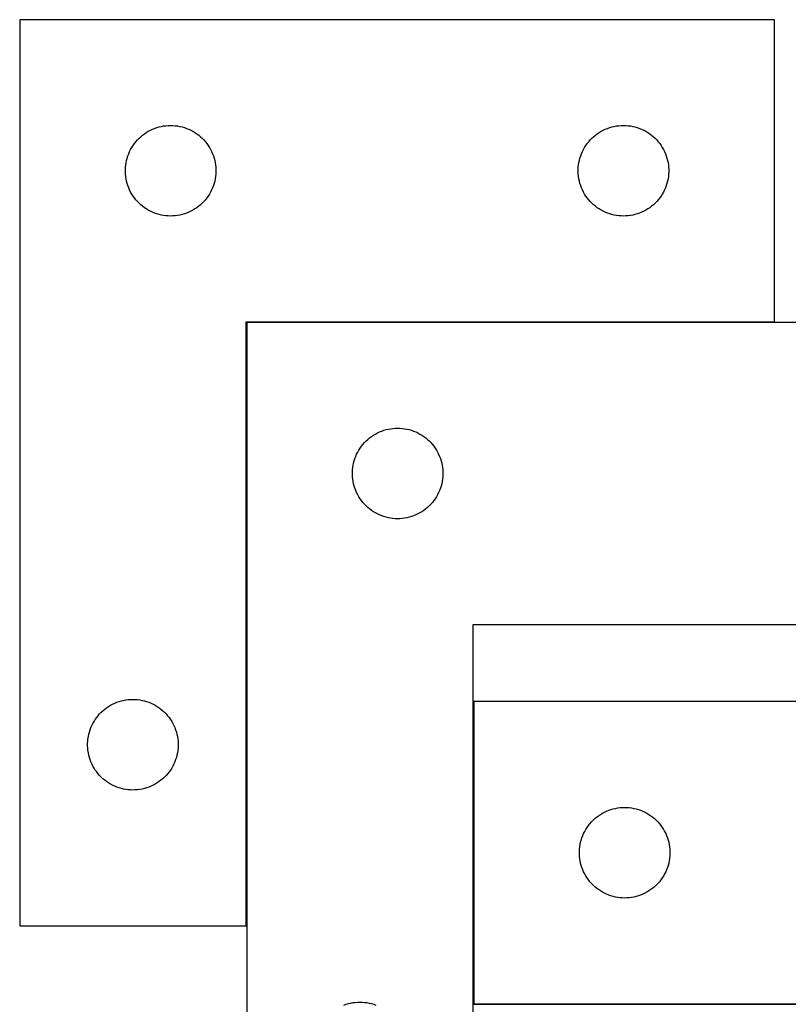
# Model space of a CAD drawing. Header units: millimetres. Extents: x 7 to 1493, y 7 to 2993.
# Tile 9 of 14: x 297 to 552, y 2667 to 2993. Entities that reach past the tile are written whole.
import ezdxf

# ---------------------------------------------------------------- set-up
doc = ezdxf.new("R2010")
doc.units = ezdxf.units.MM
doc.layers.add('COMMON', color=5, linetype='CONTINUOUS', true_color=0x0000ff)
doc.layers.add('CUT', color=7, linetype='CONTINUOUS', true_color=0x000000)

msp = doc.modelspace()

# ---------------------------------------------------------------- linework, layer by layer
at = {"layer": 'COMMON'}
for p, q in [((372.375778, 2693.069929), (372.375778, 2892.869928)), ((372.475778, 2892.969928), (547.275777, 2892.969928)), ((447.575778, 2767.330629), (447.575778, 2667.330629)), ((447.675779, 2667.230628), (697.675779, 2667.230628))]:
    msp.add_line(p, q, dxfattribs=at)
at = {"layer": 'CUT'}
for p, q in [((297.275777, 2993.069929), (297.275777, 2693.069929)), ((547.275777, 2993.069929), (297.275777, 2993.069929)), ((547.275777, 2893.069929), (547.275777, 2993.069929)), ((339.887556, 2956.124208), (340.56937, 2956.487235)), ((340.56937, 2956.487235), (341.268969, 2956.814683)), ((341.268969, 2956.814683), (341.984496, 2957.105681)), ((341.984496, 2957.105681), (342.714055, 2957.35946)), ((342.714055, 2957.35946), (343.45571, 2957.575345)), ((343.45571, 2957.575345), (344.207496, 2957.752764)), ((344.207496, 2957.752764), (344.967419, 2957.891247)), ((344.967419, 2957.891247), (345.733462, 2957.990427)), ((345.733462, 2957.990427), (346.503596, 2958.05004)), ((346.503596, 2958.05004), (347.275777, 2958.069929)), ((347.275777, 2958.069929), (348.047959, 2958.05004)), ((348.047959, 2958.05004), (348.818092, 2957.990427)), ((348.818092, 2957.990427), (349.584136, 2957.891247)), ((349.584136, 2957.891247), (350.344058, 2957.752764)), ((350.344058, 2957.752764), (351.095844, 2957.575345)), ((351.095844, 2957.575345), (351.8375, 2957.35946)), ((351.8375, 2957.35946), (352.567059, 2957.105681)), ((352.567059, 2957.105681), (353.282586, 2956.814683)), ((353.282586, 2956.814683), (353.982184, 2956.487235)), ((353.982184, 2956.487235), (354.663998, 2956.124208)), ((489.887556, 2956.124208), (490.56937, 2956.487235)), ((490.56937, 2956.487235), (491.268969, 2956.814683)), ((491.268969, 2956.814683), (491.984496, 2957.105681)), ((491.984496, 2957.105681), (492.714055, 2957.35946)), ((492.714055, 2957.35946), (493.45571, 2957.575345)), ((493.45571, 2957.575345), (494.207496, 2957.752764)), ((494.207496, 2957.752764), (494.967419, 2957.891247)), ((494.967419, 2957.891247), (495.733462, 2957.990427)), ((495.733462, 2957.990427), (496.503596, 2958.05004)), ((496.503596, 2958.05004), (497.275777, 2958.069929)), ((497.275777, 2958.069929), (498.047959, 2958.05004)), ((498.047959, 2958.05004), (498.818092, 2957.990427)), ((498.818092, 2957.990427), (499.584136, 2957.891247)), ((499.584136, 2957.891247), (500.344058, 2957.752764)), ((500.344058, 2957.752764), (501.095844, 2957.575345)), ((501.095844, 2957.575345), (501.8375, 2957.35946)), ((501.8375, 2957.35946), (502.567059, 2957.105681)), ((502.567059, 2957.105681), (503.282586, 2956.814683)), ((503.282586, 2956.814683), (503.982184, 2956.487235)), ((503.982184, 2956.487235), (504.663998, 2956.124208)), ((335.757571, 2952.678827), (336.267497, 2953.259029)), ((336.267497, 2953.259029), (336.806615, 2953.812212)), ((336.806615, 2953.812212), (337.373495, 2954.336908)), ((337.373495, 2954.336908), (337.966635, 2954.831726)), ((337.966635, 2954.831726), (338.584461, 2955.295354)), ((338.584461, 2955.295354), (339.225334, 2955.726562)), ((339.225334, 2955.726562), (339.887556, 2956.124208)), ((354.663998, 2956.124208), (355.32622, 2955.726562)), ((355.32622, 2955.726562), (355.967094, 2955.295354)), ((355.967094, 2955.295354), (356.584919, 2954.831726)), ((356.584919, 2954.831726), (357.178059, 2954.336908)), ((357.178059, 2954.336908), (357.74494, 2953.812212)), ((357.74494, 2953.812212), (358.284058, 2953.259029)), ((358.284058, 2953.259029), (358.793984, 2952.678827)), ((485.757571, 2952.678827), (486.267497, 2953.259029)), ((486.267497, 2953.259029), (486.806615, 2953.812212)), ((486.806615, 2953.812212), (487.373495, 2954.336908)), ((487.373495, 2954.336908), (487.966635, 2954.831726)), ((487.966635, 2954.831726), (488.584461, 2955.295354)), ((488.584461, 2955.295354), (489.225334, 2955.726562)), ((489.225334, 2955.726562), (489.887556, 2956.124208)), ((504.663998, 2956.124208), (505.32622, 2955.726562)), ((505.32622, 2955.726562), (505.967094, 2955.295354)), ((505.967094, 2955.295354), (506.584919, 2954.831726)), ((506.584919, 2954.831726), (507.178059, 2954.336908)), ((507.178059, 2954.336908), (507.74494, 2953.812212)), ((507.74494, 2953.812212), (508.284058, 2953.259029)), ((508.284058, 2953.259029), (508.793984, 2952.678827)), ((333.690243, 2949.428645), (334.035595, 2950.11958)), ((334.035595, 2950.11958), (334.416058, 2950.791821)), ((334.416058, 2950.791821), (334.830622, 2951.443585)), ((334.830622, 2951.443585), (335.278189, 2952.073143)), ((335.278189, 2952.073143), (335.757571, 2952.678827)), ((358.793984, 2952.678827), (359.273366, 2952.073143)), ((359.273366, 2952.073143), (359.720932, 2951.443585)), ((359.720932, 2951.443585), (360.135497, 2950.791821)), ((360.135497, 2950.791821), (360.515959, 2950.11958)), ((360.515959, 2950.11958), (360.861311, 2949.428645)), ((483.690243, 2949.428645), (484.035595, 2950.11958)), ((484.035595, 2950.11958), (484.416058, 2950.791821)), ((484.416058, 2950.791821), (484.830622, 2951.443585)), ((484.830622, 2951.443585), (485.278189, 2952.073143)), ((485.278189, 2952.073143), (485.757571, 2952.678827)), ((508.793984, 2952.678827), (509.273366, 2952.073143)), ((509.273366, 2952.073143), (509.720932, 2951.443585)), ((509.720932, 2951.443585), (510.135497, 2950.791821)), ((510.135497, 2950.791821), (510.515959, 2950.11958)), ((510.515959, 2950.11958), (510.861311, 2949.428645)), ((332.518808, 2945.75914), (332.676812, 2946.515245)), ((332.676812, 2946.515245), (332.873529, 2947.262214)), ((332.873529, 2947.262214), (333.108439, 2947.998065)), ((333.108439, 2947.998065), (333.380918, 2948.720847)), ((333.380918, 2948.720847), (333.690243, 2949.428645)), ((360.861311, 2949.428645), (361.170637, 2948.720847)), ((361.170637, 2948.720847), (361.443116, 2947.998065)), ((361.443116, 2947.998065), (361.678025, 2947.262214)), ((361.678025, 2947.262214), (361.874743, 2946.515245)), ((361.874743, 2946.515245), (362.032747, 2945.75914)), ((482.518808, 2945.75914), (482.676812, 2946.515245)), ((482.676812, 2946.515245), (482.873529, 2947.262214)), ((482.873529, 2947.262214), (483.108439, 2947.998065)), ((483.108439, 2947.998065), (483.380918, 2948.720847)), ((483.380918, 2948.720847), (483.690243, 2949.428645)), ((510.861311, 2949.428645), (511.170637, 2948.720847)), ((511.170637, 2948.720847), (511.443116, 2947.998065)), ((511.443116, 2947.998065), (511.678025, 2947.262214)), ((511.678025, 2947.262214), (511.874743, 2946.515245)), ((511.874743, 2946.515245), (512.032747, 2945.75914)), ((332.28075, 2943.456148), (332.320514, 2944.227561)), ((332.28075, 2942.68371), (332.28075, 2943.456148)), ((332.320514, 2944.227561), (332.399937, 2944.995904)), ((332.399937, 2944.995904), (332.518808, 2945.75914)), ((362.032747, 2945.75914), (362.151617, 2944.995904)), ((362.151617, 2944.995904), (362.23104, 2944.227561)), ((362.23104, 2944.227561), (362.270804, 2943.456148)), ((362.270804, 2943.456148), (362.270804, 2942.68371)), ((482.28075, 2943.456148), (482.320514, 2944.227561)), ((482.28075, 2942.68371), (482.28075, 2943.456148)), ((482.320514, 2944.227561), (482.399937, 2944.995904)), ((482.399937, 2944.995904), (482.518808, 2945.75914)), ((512.032747, 2945.75914), (512.151617, 2944.995904)), ((512.151617, 2944.995904), (512.23104, 2944.227561)), ((512.23104, 2944.227561), (512.270804, 2943.456148)), ((512.270804, 2943.456148), (512.270804, 2942.68371)), ((332.320514, 2941.912297), (332.28075, 2942.68371)), ((332.399937, 2941.143954), (332.320514, 2941.912297)), ((332.518808, 2940.380718), (332.399937, 2941.143954)), ((332.676812, 2939.624613), (332.518808, 2940.380718)), ((362.032747, 2940.380718), (361.874743, 2939.624613)), ((362.151617, 2941.143954), (362.032747, 2940.380718)), ((362.23104, 2941.912297), (362.151617, 2941.143954)), ((362.270804, 2942.68371), (362.23104, 2941.912297)), ((482.320514, 2941.912297), (482.28075, 2942.68371)), ((482.399937, 2941.143954), (482.320514, 2941.912297)), ((482.518808, 2940.380718), (482.399937, 2941.143954)), ((482.676812, 2939.624613), (482.518808, 2940.380718)), ((512.032747, 2940.380718), (511.874743, 2939.624613)), ((512.151617, 2941.143954), (512.032747, 2940.380718)), ((512.23104, 2941.912297), (512.151617, 2941.143954)), ((512.270804, 2942.68371), (512.23104, 2941.912297)), ((332.873529, 2938.877644), (332.676812, 2939.624613)), ((333.108439, 2938.141793), (332.873529, 2938.877644)), ((333.380918, 2937.419011), (333.108439, 2938.141793)), ((333.690243, 2936.711213), (333.380918, 2937.419011)), ((334.035595, 2936.020278), (333.690243, 2936.711213)), ((360.861311, 2936.711213), (360.515959, 2936.020278)), ((361.170637, 2937.419011), (360.861311, 2936.711213)), ((361.443116, 2938.141793), (361.170637, 2937.419011)), ((361.678025, 2938.877644), (361.443116, 2938.141793)), ((361.874743, 2939.624613), (361.678025, 2938.877644)), ((482.873529, 2938.877644), (482.676812, 2939.624613)), ((483.108439, 2938.141793), (482.873529, 2938.877644)), ((483.380918, 2937.419011), (483.108439, 2938.141793)), ((483.690243, 2936.711213), (483.380918, 2937.419011)), ((484.035595, 2936.020278), (483.690243, 2936.711213)), ((510.861311, 2936.711213), (510.515959, 2936.020278)), ((511.170637, 2937.419011), (510.861311, 2936.711213)), ((511.443116, 2938.141793), (511.170637, 2937.419011)), ((511.678025, 2938.877644), (511.443116, 2938.141793)), ((511.874743, 2939.624613), (511.678025, 2938.877644)), ((334.416058, 2935.348037), (334.035595, 2936.020278)), ((334.830622, 2934.696273), (334.416058, 2935.348037)), ((335.278189, 2934.066715), (334.830622, 2934.696273)), ((335.757571, 2933.461031), (335.278189, 2934.066715)), ((336.267497, 2932.880829), (335.757571, 2933.461031)), ((358.793984, 2933.461031), (358.284058, 2932.880829)), ((359.273366, 2934.066715), (358.793984, 2933.461031)), ((359.720932, 2934.696273), (359.273366, 2934.066715)), ((360.135497, 2935.348037), (359.720932, 2934.696273)), ((360.515959, 2936.020278), (360.135497, 2935.348037)), ((484.416058, 2935.348037), (484.035595, 2936.020278)), ((484.830622, 2934.696273), (484.416058, 2935.348037)), ((485.278189, 2934.066715), (484.830622, 2934.696273)), ((485.757571, 2933.461031), (485.278189, 2934.066715)), ((486.267497, 2932.880829), (485.757571, 2933.461031)), ((508.793984, 2933.461031), (508.284058, 2932.880829)), ((509.273366, 2934.066715), (508.793984, 2933.461031)), ((509.720932, 2934.696273), (509.273366, 2934.066715)), ((510.135497, 2935.348037), (509.720932, 2934.696273)), ((510.515959, 2936.020278), (510.135497, 2935.348037)), ((336.806615, 2932.327646), (336.267497, 2932.880829)), ((337.373495, 2931.80295), (336.806615, 2932.327646)), ((337.966635, 2931.308132), (337.373495, 2931.80295)), ((338.584461, 2930.844504), (337.966635, 2931.308132)), ((339.225334, 2930.413296), (338.584461, 2930.844504)), ((339.887556, 2930.01565), (339.225334, 2930.413296)), ((355.32622, 2930.413296), (354.663998, 2930.01565)), ((355.967094, 2930.844504), (355.32622, 2930.413296)), ((356.584919, 2931.308132), (355.967094, 2930.844504)), ((357.178059, 2931.80295), (356.584919, 2931.308132)), ((357.74494, 2932.327646), (357.178059, 2931.80295)), ((358.284058, 2932.880829), (357.74494, 2932.327646)), ((486.806615, 2932.327646), (486.267497, 2932.880829)), ((487.373495, 2931.80295), (486.806615, 2932.327646)), ((487.966635, 2931.308132), (487.373495, 2931.80295)), ((488.584461, 2930.844504), (487.966635, 2931.308132)), ((489.225334, 2930.413296), (488.584461, 2930.844504)), ((489.887556, 2930.01565), (489.225334, 2930.413296)), ((505.32622, 2930.413296), (504.663998, 2930.01565)), ((505.967094, 2930.844504), (505.32622, 2930.413296)), ((506.584919, 2931.308132), (505.967094, 2930.844504)), ((507.178059, 2931.80295), (506.584919, 2931.308132)), ((507.74494, 2932.327646), (507.178059, 2931.80295)), ((508.284058, 2932.880829), (507.74494, 2932.327646)), ((340.56937, 2929.652623), (339.887556, 2930.01565)), ((341.268969, 2929.325175), (340.56937, 2929.652623)), ((341.984496, 2929.034177), (341.268969, 2929.325175)), ((342.714055, 2928.780398), (341.984496, 2929.034177)), ((343.45571, 2928.564513), (342.714055, 2928.780398)), ((344.207496, 2928.387094), (343.45571, 2928.564513)), ((344.967419, 2928.248611), (344.207496, 2928.387094)), ((345.733462, 2928.149431), (344.967419, 2928.248611)), ((346.503596, 2928.089818), (345.733462, 2928.149431)), ((347.275777, 2928.069929), (346.503596, 2928.089818)), ((348.047959, 2928.089818), (347.275777, 2928.069929)), ((348.818092, 2928.149431), (348.047959, 2928.089818)), ((349.584136, 2928.248611), (348.818092, 2928.149431)), ((350.344058, 2928.387094), (349.584136, 2928.248611)), ((351.095844, 2928.564513), (350.344058, 2928.387094)), ((351.8375, 2928.780398), (351.095844, 2928.564513)), ((352.567059, 2929.034177), (351.8375, 2928.780398)), ((353.282586, 2929.325175), (352.567059, 2929.034177)), ((353.982184, 2929.652623), (353.282586, 2929.325175)), ((354.663998, 2930.01565), (353.982184, 2929.652623)), ((490.56937, 2929.652623), (489.887556, 2930.01565)), ((491.268969, 2929.325175), (490.56937, 2929.652623)), ((491.984496, 2929.034177), (491.268969, 2929.325175)), ((492.714055, 2928.780398), (491.984496, 2929.034177)), ((493.45571, 2928.564513), (492.714055, 2928.780398)), ((494.207496, 2928.387094), (493.45571, 2928.564513)), ((494.967419, 2928.248611), (494.207496, 2928.387094)), ((495.733462, 2928.149431), (494.967419, 2928.248611)), ((496.503596, 2928.089818), (495.733462, 2928.149431)), ((497.275777, 2928.069929), (496.503596, 2928.089818)), ((498.047959, 2928.089818), (497.275777, 2928.069929)), ((498.818092, 2928.149431), (498.047959, 2928.089818)), ((499.584136, 2928.248611), (498.818092, 2928.149431)), ((500.344058, 2928.387094), (499.584136, 2928.248611)), ((501.095844, 2928.564513), (500.344058, 2928.387094)), ((501.8375, 2928.780398), (501.095844, 2928.564513)), ((502.567059, 2929.034177), (501.8375, 2928.780398)), ((503.282586, 2929.325175), (502.567059, 2929.034177)), ((503.982184, 2929.652623), (503.282586, 2929.325175)), ((504.663998, 2930.01565), (503.982184, 2929.652623)), ((372.275777, 2693.069929), (372.275777, 2893.069929)), ((372.275777, 2893.069929), (547.275777, 2893.069929)), ((372.475778, 2892.869928), (372.475778, 2592.869928)), ((622.475778, 2892.869928), (372.475778, 2892.869928)), ((413.784462, 2855.095353), (414.425335, 2855.526561)), ((414.425335, 2855.526561), (415.087557, 2855.924207)), ((415.087557, 2855.924207), (415.769371, 2856.287234)), ((415.769371, 2856.287234), (416.46897, 2856.614682)), ((416.46897, 2856.614682), (417.184497, 2856.90568)), ((417.184497, 2856.90568), (417.914056, 2857.159459)), ((417.914056, 2857.159459), (418.655711, 2857.375344)), ((418.655711, 2857.375344), (419.407497, 2857.552763)), ((419.407497, 2857.552763), (420.16742, 2857.691246)), ((420.16742, 2857.691246), (420.933463, 2857.790426)), ((420.933463, 2857.790426), (421.703597, 2857.850039)), ((421.703597, 2857.850039), (422.475778, 2857.869928)), ((422.475778, 2857.869928), (423.24796, 2857.850039)), ((423.24796, 2857.850039), (424.018093, 2857.790426)), ((424.018093, 2857.790426), (424.784137, 2857.691246)), ((424.784137, 2857.691246), (425.544059, 2857.552763)), ((425.544059, 2857.552763), (426.295845, 2857.375344)), ((426.295845, 2857.375344), (427.037501, 2857.159459)), ((427.037501, 2857.159459), (427.76706, 2856.90568)), ((427.76706, 2856.90568), (428.482587, 2856.614682)), ((428.482587, 2856.614682), (429.182185, 2856.287234)), ((429.182185, 2856.287234), (429.863999, 2855.924207)), ((429.863999, 2855.924207), (430.526221, 2855.526561)), ((430.526221, 2855.526561), (431.167095, 2855.095353)), ((410.030623, 2851.243584), (410.47819, 2851.873142)), ((410.47819, 2851.873142), (410.957572, 2852.478826)), ((410.957572, 2852.478826), (411.467498, 2853.059028)), ((411.467498, 2853.059028), (412.006616, 2853.612211)), ((412.006616, 2853.612211), (412.573496, 2854.136907)), ((412.573496, 2854.136907), (413.166636, 2854.631725)), ((413.166636, 2854.631725), (413.784462, 2855.095353)), ((431.167095, 2855.095353), (431.78492, 2854.631725)), ((431.78492, 2854.631725), (432.37806, 2854.136907)), ((432.37806, 2854.136907), (432.944941, 2853.612211)), ((432.944941, 2853.612211), (433.484059, 2853.059028)), ((433.484059, 2853.059028), (433.993985, 2852.478826)), ((433.993985, 2852.478826), (434.473367, 2851.873142)), ((434.473367, 2851.873142), (434.920933, 2851.243584)), ((408.580919, 2848.520846), (408.890244, 2849.228644)), ((408.890244, 2849.228644), (409.235596, 2849.919579)), ((409.235596, 2849.919579), (409.616059, 2850.59182)), ((409.616059, 2850.59182), (410.030623, 2851.243584)), ((434.920933, 2851.243584), (435.335498, 2850.59182)), ((435.335498, 2850.59182), (435.71596, 2849.919579)), ((435.71596, 2849.919579), (436.061312, 2849.228644)), ((436.061312, 2849.228644), (436.370638, 2848.520846)), ((407.599938, 2844.795903), (407.718809, 2845.559139)), ((407.718809, 2845.559139), (407.876813, 2846.315244)), ((407.876813, 2846.315244), (408.07353, 2847.062213)), ((408.07353, 2847.062213), (408.30844, 2847.798064)), ((408.30844, 2847.798064), (408.580919, 2848.520846)), ((436.370638, 2848.520846), (436.643117, 2847.798064)), ((436.643117, 2847.798064), (436.878026, 2847.062213)), ((436.878026, 2847.062213), (437.074744, 2846.315244)), ((437.074744, 2846.315244), (437.232748, 2845.559139)), ((437.232748, 2845.559139), (437.351618, 2844.795903)), ((407.480751, 2843.256147), (407.520515, 2844.02756)), ((407.480751, 2842.483709), (407.480751, 2843.256147)), ((407.520515, 2841.712296), (407.480751, 2842.483709)), ((407.520515, 2844.02756), (407.599938, 2844.795903)), ((437.351618, 2844.795903), (437.431041, 2844.02756)), ((437.431041, 2844.02756), (437.470805, 2843.256147)), ((437.470805, 2842.483709), (437.431041, 2841.712296)), ((437.470805, 2843.256147), (437.470805, 2842.483709)), ((407.599938, 2840.943953), (407.520515, 2841.712296)), ((407.718809, 2840.180717), (407.599938, 2840.943953)), ((407.876813, 2839.424612), (407.718809, 2840.180717)), ((408.07353, 2838.677643), (407.876813, 2839.424612)), ((437.074744, 2839.424612), (436.878026, 2838.677643)), ((437.232748, 2840.180717), (437.074744, 2839.424612)), ((437.351618, 2840.943953), (437.232748, 2840.180717)), ((437.431041, 2841.712296), (437.351618, 2840.943953)), ((408.30844, 2837.941792), (408.07353, 2838.677643)), ((408.580919, 2837.21901), (408.30844, 2837.941792)), ((408.890244, 2836.511212), (408.580919, 2837.21901)), ((409.235596, 2835.820277), (408.890244, 2836.511212)), ((409.616059, 2835.148036), (409.235596, 2835.820277)), ((435.71596, 2835.820277), (435.335498, 2835.148036)), ((436.061312, 2836.511212), (435.71596, 2835.820277)), ((436.370638, 2837.21901), (436.061312, 2836.511212)), ((436.643117, 2837.941792), (436.370638, 2837.21901)), ((436.878026, 2838.677643), (436.643117, 2837.941792)), ((410.030623, 2834.496272), (409.616059, 2835.148036)), ((410.47819, 2833.866714), (410.030623, 2834.496272)), ((410.957572, 2833.26103), (410.47819, 2833.866714)), ((411.467498, 2832.680828), (410.957572, 2833.26103)), ((412.006616, 2832.127645), (411.467498, 2832.680828)), ((433.484059, 2832.680828), (432.944941, 2832.127645)), ((433.993985, 2833.26103), (433.484059, 2832.680828)), ((434.473367, 2833.866714), (433.993985, 2833.26103)), ((434.920933, 2834.496272), (434.473367, 2833.866714)), ((435.335498, 2835.148036), (434.920933, 2834.496272)), ((412.573496, 2831.602949), (412.006616, 2832.127645)), ((413.166636, 2831.108131), (412.573496, 2831.602949)), ((413.784462, 2830.644503), (413.166636, 2831.108131)), ((414.425335, 2830.213295), (413.784462, 2830.644503)), ((415.087557, 2829.815649), (414.425335, 2830.213295)), ((415.769371, 2829.452622), (415.087557, 2829.815649)), ((416.46897, 2829.125174), (415.769371, 2829.452622)), ((417.184497, 2828.834176), (416.46897, 2829.125174)), ((428.482587, 2829.125174), (427.76706, 2828.834176)), ((429.182185, 2829.452622), (428.482587, 2829.125174)), ((429.863999, 2829.815649), (429.182185, 2829.452622)), ((430.526221, 2830.213295), (429.863999, 2829.815649)), ((431.167095, 2830.644503), (430.526221, 2830.213295)), ((431.78492, 2831.108131), (431.167095, 2830.644503)), ((432.37806, 2831.602949), (431.78492, 2831.108131)), ((432.944941, 2832.127645), (432.37806, 2831.602949)), ((417.914056, 2828.580397), (417.184497, 2828.834176)), ((418.655711, 2828.364512), (417.914056, 2828.580397)), ((419.407497, 2828.187093), (418.655711, 2828.364512)), ((420.16742, 2828.04861), (419.407497, 2828.187093)), ((420.933463, 2827.94943), (420.16742, 2828.04861)), ((421.703597, 2827.889817), (420.933463, 2827.94943)), ((422.475778, 2827.869928), (421.703597, 2827.889817)), ((423.24796, 2827.889817), (422.475778, 2827.869928)), ((424.018093, 2827.94943), (423.24796, 2827.889817)), ((424.784137, 2828.04861), (424.018093, 2827.94943)), ((425.544059, 2828.187093), (424.784137, 2828.04861)), ((426.295845, 2828.364512), (425.544059, 2828.187093)), ((427.037501, 2828.580397), (426.295845, 2828.364512)), ((427.76706, 2828.834176), (427.037501, 2828.580397)), ((447.475778, 2592.869928), (447.475778, 2792.869928)), ((447.475778, 2792.869928), (622.475778, 2792.869928)), ((328.768969, 2766.814683), (329.484496, 2767.105681)), ((329.484496, 2767.105681), (330.214055, 2767.35946)), ((330.214055, 2767.35946), (330.95571, 2767.575345)), ((330.95571, 2767.575345), (331.707496, 2767.752764)), ((331.707496, 2767.752764), (332.467419, 2767.891247)), ((332.467419, 2767.891247), (333.233462, 2767.990427)), ((333.233462, 2767.990427), (334.003596, 2768.05004)), ((334.003596, 2768.05004), (334.775777, 2768.069929)), ((334.775777, 2768.069929), (335.547959, 2768.05004)), ((335.547959, 2768.05004), (336.318092, 2767.990427)), ((336.318092, 2767.990427), (337.084136, 2767.891247)), ((337.084136, 2767.891247), (337.844058, 2767.752764)), ((337.844058, 2767.752764), (338.595844, 2767.575345)), ((338.595844, 2767.575345), (339.3375, 2767.35946)), ((339.3375, 2767.35946), (340.067059, 2767.105681)), ((340.067059, 2767.105681), (340.782586, 2766.814683)), ((622.675779, 2767.330629), (447.675779, 2767.330629)), ((447.675779, 2767.330629), (447.675779, 2667.330629)), ((324.306615, 2763.812212), (324.873495, 2764.336908)), ((324.873495, 2764.336908), (325.466635, 2764.831726)), ((325.466635, 2764.831726), (326.084461, 2765.295354)), ((326.084461, 2765.295354), (326.725334, 2765.726562)), ((326.725334, 2765.726562), (327.387556, 2766.124208)), ((327.387556, 2766.124208), (328.06937, 2766.487235)), ((328.06937, 2766.487235), (328.768969, 2766.814683)), ((340.782586, 2766.814683), (341.482184, 2766.487235)), ((341.482184, 2766.487235), (342.163998, 2766.124208)), ((342.163998, 2766.124208), (342.82622, 2765.726562)), ((342.82622, 2765.726562), (343.467094, 2765.295354)), ((343.467094, 2765.295354), (344.084919, 2764.831726)), ((344.084919, 2764.831726), (344.678059, 2764.336908)), ((344.678059, 2764.336908), (345.24494, 2763.812212)), ((321.535595, 2760.11958), (321.916058, 2760.791821)), ((321.916058, 2760.791821), (322.330622, 2761.443585)), ((322.330622, 2761.443585), (322.778189, 2762.073143)), ((322.778189, 2762.073143), (323.257571, 2762.678827)), ((323.257571, 2762.678827), (323.767497, 2763.259029)), ((323.767497, 2763.259029), (324.306615, 2763.812212)), ((345.24494, 2763.812212), (345.784058, 2763.259029)), ((345.784058, 2763.259029), (346.293984, 2762.678827)), ((346.293984, 2762.678827), (346.773366, 2762.073143)), ((346.773366, 2762.073143), (347.220932, 2761.443585)), ((347.220932, 2761.443585), (347.635497, 2760.791821)), ((347.635497, 2760.791821), (348.015959, 2760.11958)), ((320.373529, 2757.262214), (320.608439, 2757.998065)), ((320.608439, 2757.998065), (320.880918, 2758.720847)), ((320.880918, 2758.720847), (321.190243, 2759.428645)), ((321.190243, 2759.428645), (321.535595, 2760.11958)), ((348.015959, 2760.11958), (348.361311, 2759.428645)), ((348.361311, 2759.428645), (348.670637, 2758.720847)), ((348.670637, 2758.720847), (348.943116, 2757.998065)), ((348.943116, 2757.998065), (349.178025, 2757.262214)), ((319.78075, 2753.456148), (319.820514, 2754.227561)), ((319.820514, 2754.227561), (319.899937, 2754.995904)), ((319.899937, 2754.995904), (320.018808, 2755.75914)), ((320.018808, 2755.75914), (320.176812, 2756.515245)), ((320.176812, 2756.515245), (320.373529, 2757.262214)), ((349.178025, 2757.262214), (349.374743, 2756.515245)), ((349.374743, 2756.515245), (349.532747, 2755.75914)), ((349.532747, 2755.75914), (349.651617, 2754.995904)), ((349.651617, 2754.995904), (349.73104, 2754.227561)), ((349.73104, 2754.227561), (349.770804, 2753.456148)), ((319.78075, 2752.68371), (319.78075, 2753.456148)), ((319.820514, 2751.912297), (319.78075, 2752.68371)), ((319.899937, 2751.143954), (319.820514, 2751.912297)), ((320.018808, 2750.380718), (319.899937, 2751.143954)), ((349.651617, 2751.143954), (349.532747, 2750.380718)), ((349.73104, 2751.912297), (349.651617, 2751.143954)), ((349.770804, 2752.68371), (349.73104, 2751.912297)), ((349.770804, 2753.456148), (349.770804, 2752.68371)), ((320.176812, 2749.624613), (320.018808, 2750.380718)), ((320.373529, 2748.877644), (320.176812, 2749.624613)), ((320.608439, 2748.141793), (320.373529, 2748.877644)), ((320.880918, 2747.419011), (320.608439, 2748.141793)), ((348.943116, 2748.141793), (348.670637, 2747.419011)), ((349.178025, 2748.877644), (348.943116, 2748.141793)), ((349.374743, 2749.624613), (349.178025, 2748.877644)), ((349.532747, 2750.380718), (349.374743, 2749.624613)), ((321.190243, 2746.711213), (320.880918, 2747.419011)), ((321.535595, 2746.020278), (321.190243, 2746.711213)), ((321.916058, 2745.348037), (321.535595, 2746.020278)), ((322.330622, 2744.696273), (321.916058, 2745.348037)), ((322.778189, 2744.066715), (322.330622, 2744.696273)), ((347.220932, 2744.696273), (346.773366, 2744.066715)), ((347.635497, 2745.348037), (347.220932, 2744.696273)), ((348.015959, 2746.020278), (347.635497, 2745.348037)), ((348.361311, 2746.711213), (348.015959, 2746.020278)), ((348.670637, 2747.419011), (348.361311, 2746.711213)), ((323.257571, 2743.461031), (322.778189, 2744.066715)), ((323.767497, 2742.880829), (323.257571, 2743.461031)), ((324.306615, 2742.327646), (323.767497, 2742.880829)), ((324.873495, 2741.80295), (324.306615, 2742.327646)), ((325.466635, 2741.308132), (324.873495, 2741.80295)), ((326.084461, 2740.844504), (325.466635, 2741.308132)), ((344.084919, 2741.308132), (343.467094, 2740.844504)), ((344.678059, 2741.80295), (344.084919, 2741.308132)), ((345.24494, 2742.327646), (344.678059, 2741.80295)), ((345.784058, 2742.880829), (345.24494, 2742.327646)), ((346.293984, 2743.461031), (345.784058, 2742.880829)), ((346.773366, 2744.066715), (346.293984, 2743.461031)), ((326.725334, 2740.413296), (326.084461, 2740.844504)), ((327.387556, 2740.01565), (326.725334, 2740.413296)), ((328.06937, 2739.652623), (327.387556, 2740.01565)), ((328.768969, 2739.325175), (328.06937, 2739.652623)), ((329.484496, 2739.034177), (328.768969, 2739.325175)), ((330.214055, 2738.780398), (329.484496, 2739.034177)), ((330.95571, 2738.564513), (330.214055, 2738.780398)), ((331.707496, 2738.387094), (330.95571, 2738.564513)), ((332.467419, 2738.248611), (331.707496, 2738.387094)), ((333.233462, 2738.149431), (332.467419, 2738.248611)), ((334.003596, 2738.089818), (333.233462, 2738.149431)), ((334.775777, 2738.069929), (334.003596, 2738.089818)), ((335.547959, 2738.089818), (334.775777, 2738.069929)), ((336.318092, 2738.149431), (335.547959, 2738.089818)), ((337.084136, 2738.248611), (336.318092, 2738.149431)), ((337.844058, 2738.387094), (337.084136, 2738.248611)), ((338.595844, 2738.564513), (337.844058, 2738.387094)), ((339.3375, 2738.780398), (338.595844, 2738.564513)), ((340.067059, 2739.034177), (339.3375, 2738.780398)), ((340.782586, 2739.325175), (340.067059, 2739.034177)), ((341.482184, 2739.652623), (340.782586, 2739.325175)), ((342.163998, 2740.01565), (341.482184, 2739.652623)), ((342.82622, 2740.413296), (342.163998, 2740.01565)), ((343.467094, 2740.844504), (342.82622, 2740.413296)), ((491.668971, 2731.075383), (492.384498, 2731.366382)), ((492.384498, 2731.366382), (493.114057, 2731.62016)), ((493.114057, 2731.62016), (493.855712, 2731.836045)), ((493.855712, 2731.836045), (494.607498, 2732.013465)), ((494.607498, 2732.013465), (495.367421, 2732.151948)), ((495.367421, 2732.151948), (496.133464, 2732.251128)), ((496.133464, 2732.251128), (496.903598, 2732.310741)), ((496.903598, 2732.310741), (497.675779, 2732.330629)), ((497.675779, 2732.330629), (498.447961, 2732.310741)), ((498.447961, 2732.310741), (499.218094, 2732.251128)), ((499.218094, 2732.251128), (499.984138, 2732.151948)), ((499.984138, 2732.151948), (500.74406, 2732.013465)), ((500.74406, 2732.013465), (501.495846, 2731.836045)), ((501.495846, 2731.836045), (502.237502, 2731.62016)), ((502.237502, 2731.62016), (502.967061, 2731.366382)), ((502.967061, 2731.366382), (503.682588, 2731.075383)), ((486.667499, 2727.51973), (487.206617, 2728.072912)), ((487.206617, 2728.072912), (487.773497, 2728.597608)), ((487.773497, 2728.597608), (488.366637, 2729.092427)), ((488.366637, 2729.092427), (488.984463, 2729.556054)), ((488.984463, 2729.556054), (489.625336, 2729.987263)), ((489.625336, 2729.987263), (490.287558, 2730.384908)), ((490.287558, 2730.384908), (490.969372, 2730.747936)), ((490.969372, 2730.747936), (491.668971, 2731.075383)), ((503.682588, 2731.075383), (504.382186, 2730.747936)), ((504.382186, 2730.747936), (505.064, 2730.384908)), ((505.064, 2730.384908), (505.726222, 2729.987263)), ((505.726222, 2729.987263), (506.367096, 2729.556054)), ((506.367096, 2729.556054), (506.984921, 2729.092427)), ((506.984921, 2729.092427), (507.578061, 2728.597608)), ((507.578061, 2728.597608), (508.144942, 2728.072912)), ((508.144942, 2728.072912), (508.68406, 2727.51973)), ((484.435597, 2724.380281), (484.81606, 2725.052521)), ((484.81606, 2725.052521), (485.230624, 2725.704285)), ((485.230624, 2725.704285), (485.678191, 2726.333844)), ((485.678191, 2726.333844), (486.157573, 2726.939527)), ((486.157573, 2726.939527), (486.667499, 2727.51973)), ((508.68406, 2727.51973), (509.193986, 2726.939527)), ((509.193986, 2726.939527), (509.673368, 2726.333844)), ((509.673368, 2726.333844), (510.120934, 2725.704285)), ((510.120934, 2725.704285), (510.535499, 2725.052521)), ((510.535499, 2725.052521), (510.915961, 2724.380281)), ((483.076814, 2720.775946), (483.273531, 2721.522914)), ((483.273531, 2721.522914), (483.508441, 2722.258765)), ((483.508441, 2722.258765), (483.78092, 2722.981548)), ((483.78092, 2722.981548), (484.090245, 2723.689345)), ((484.090245, 2723.689345), (484.435597, 2724.380281)), ((510.915961, 2724.380281), (511.261313, 2723.689345)), ((511.261313, 2723.689345), (511.570639, 2722.981548)), ((511.570639, 2722.981548), (511.843118, 2722.258765)), ((511.843118, 2722.258765), (512.078027, 2721.522914)), ((512.078027, 2721.522914), (512.274745, 2720.775946)), ((482.680752, 2717.716848), (482.720516, 2718.488261)), ((482.720516, 2718.488261), (482.799939, 2719.256605)), ((482.799939, 2719.256605), (482.91881, 2720.019841)), ((482.91881, 2720.019841), (483.076814, 2720.775946)), ((512.274745, 2720.775946), (512.432749, 2720.019841)), ((512.432749, 2720.019841), (512.551619, 2719.256605)), ((512.551619, 2719.256605), (512.631042, 2718.488261)), ((512.631042, 2718.488261), (512.670806, 2717.716848)), ((482.680752, 2716.944411), (482.680752, 2717.716848)), ((482.720516, 2716.172997), (482.680752, 2716.944411)), ((482.799939, 2715.404654), (482.720516, 2716.172997)), ((482.91881, 2714.641418), (482.799939, 2715.404654)), ((512.551619, 2715.404654), (512.432749, 2714.641418)), ((512.631042, 2716.172997), (512.551619, 2715.404654)), ((512.670806, 2716.944411), (512.631042, 2716.172997)), ((512.670806, 2717.716848), (512.670806, 2716.944411)), ((483.076814, 2713.885313), (482.91881, 2714.641418)), ((483.273531, 2713.138345), (483.076814, 2713.885313)), ((483.508441, 2712.402494), (483.273531, 2713.138345)), ((483.78092, 2711.679711), (483.508441, 2712.402494)), ((511.843118, 2712.402494), (511.570639, 2711.679711)), ((512.078027, 2713.138345), (511.843118, 2712.402494)), ((512.274745, 2713.885313), (512.078027, 2713.138345)), ((512.432749, 2714.641418), (512.274745, 2713.885313)), ((484.090245, 2710.971914), (483.78092, 2711.679711)), ((484.435597, 2710.280978), (484.090245, 2710.971914)), ((484.81606, 2709.608737), (484.435597, 2710.280978)), ((485.230624, 2708.956974), (484.81606, 2709.608737)), ((485.678191, 2708.327415), (485.230624, 2708.956974)), ((510.120934, 2708.956974), (509.673368, 2708.327415)), ((510.535499, 2709.608737), (510.120934, 2708.956974)), ((510.915961, 2710.280978), (510.535499, 2709.608737)), ((511.261313, 2710.971914), (510.915961, 2710.280978)), ((511.570639, 2711.679711), (511.261313, 2710.971914)), ((486.157573, 2707.721732), (485.678191, 2708.327415)), ((486.667499, 2707.141529), (486.157573, 2707.721732)), ((487.206617, 2706.588347), (486.667499, 2707.141529)), ((487.773497, 2706.06365), (487.206617, 2706.588347)), ((488.366637, 2705.568832), (487.773497, 2706.06365)), ((488.984463, 2705.105204), (488.366637, 2705.568832)), ((506.984921, 2705.568832), (506.367096, 2705.105204)), ((507.578061, 2706.06365), (506.984921, 2705.568832)), ((508.144942, 2706.588347), (507.578061, 2706.06365)), ((508.68406, 2707.141529), (508.144942, 2706.588347)), ((509.193986, 2707.721732), (508.68406, 2707.141529)), ((509.673368, 2708.327415), (509.193986, 2707.721732)), ((489.625336, 2704.673996), (488.984463, 2705.105204)), ((490.287558, 2704.276351), (489.625336, 2704.673996)), ((490.969372, 2703.913323), (490.287558, 2704.276351)), ((491.668971, 2703.585876), (490.969372, 2703.913323)), ((492.384498, 2703.294877), (491.668971, 2703.585876)), ((493.114057, 2703.041099), (492.384498, 2703.294877)), ((493.855712, 2702.825214), (493.114057, 2703.041099)), ((494.607498, 2702.647794), (493.855712, 2702.825214)), ((495.367421, 2702.509311), (494.607498, 2702.647794)), ((496.133464, 2702.410131), (495.367421, 2702.509311)), ((496.903598, 2702.350518), (496.133464, 2702.410131)), ((497.675779, 2702.330629), (496.903598, 2702.350518)), ((498.447961, 2702.350518), (497.675779, 2702.330629)), ((499.218094, 2702.410131), (498.447961, 2702.350518)), ((499.984138, 2702.509311), (499.218094, 2702.410131)), ((500.74406, 2702.647794), (499.984138, 2702.509311)), ((501.495846, 2702.825214), (500.74406, 2702.647794)), ((502.237502, 2703.041099), (501.495846, 2702.825214)), ((502.967061, 2703.294877), (502.237502, 2703.041099)), ((503.682588, 2703.585876), (502.967061, 2703.294877)), ((504.382186, 2703.913323), (503.682588, 2703.585876)), ((505.064, 2704.276351), (504.382186, 2703.913323)), ((505.726222, 2704.673996), (505.064, 2704.276351)), ((506.367096, 2705.105204), (505.726222, 2704.673996)), ((297.275777, 2693.069929), (372.275777, 2693.069929)), ((404.684497, 2666.90568), (405.414056, 2667.159459)), ((405.414056, 2667.159459), (406.155711, 2667.375344)), ((406.155711, 2667.375344), (406.907497, 2667.552763)), ((406.907497, 2667.552763), (407.66742, 2667.691246)), ((407.66742, 2667.691246), (408.433463, 2667.790426)), ((408.433463, 2667.790426), (409.203597, 2667.850039)), ((409.203597, 2667.850039), (409.975778, 2667.869928)), ((409.975778, 2667.869928), (410.74796, 2667.850039)), ((410.74796, 2667.850039), (411.518093, 2667.790426)), ((411.518093, 2667.790426), (412.284137, 2667.691246)), ((412.284137, 2667.691246), (413.044059, 2667.552763)), ((413.044059, 2667.552763), (413.795845, 2667.375344)), ((413.795845, 2667.375344), (414.537501, 2667.159459)), ((414.537501, 2667.159459), (415.26706, 2666.90568)), ((447.675779, 2667.330629), (697.675779, 2667.330629))]:
    msp.add_line(p, q, dxfattribs=at)

doc.saveas('drawing.dxf')
